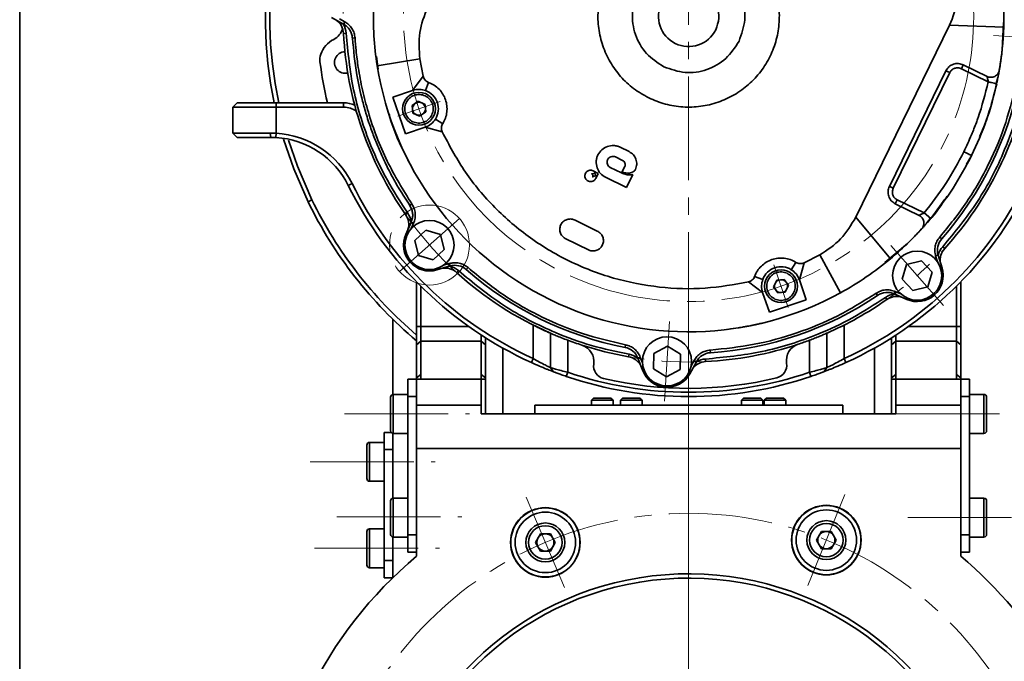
# Model space of a CAD drawing. Header units: millimetres. Extents: x -594 to 604, y -420 to 420.
# Tile 28 of 43: x 204 to 318, y 5 to 79. Entities that reach past the tile are written whole.
import ezdxf

# ---------------------------------------------------------------- set-up
doc = ezdxf.new("R2010")
doc.units = ezdxf.units.MM
doc.linetypes.add('点画线', pattern=[18, 12, -2, 2, -2])
doc.layers.get('0').update_dxf_attribs({"lineweight": 35})
for name, color, linetype, lineweight in [('中心线层', 1, '点画线', 18), ('尺寸线层', 3, 'Continuous', 18), ('粗实线层', 7, 'Continuous', 35)]:
    doc.layers.add(name, color=color, linetype=linetype, lineweight=lineweight)
doc.styles.add('标准', font='txt', dxfattribs={"width": 0.667})
doc.dimstyles.new('GB_尺寸', dxfattribs={"dimtxt": 3.5, "dimasz": 4, "dimexe": 2, "dimexo": 0, "dimtad": 1, "dimdsep": 46, "dimtxsty": '标准', "dimblk": '_CAXARROW', "dimcen": 0, "dimdle": 6, "dimazin": 2, "dimtfac": 0.707107, "dimtdec": 3, "dimtmove": 2, "dimatfit": 3, "dimfxl": 0, "dimfrac": 2, "dimtolj": 1, "dimtzin": 0, "dimarcsym": 0})

# ---------------------------------------------------------------- blocks, each defined once
blk = doc.blocks.new('*X36')
at = {"layer": '尺寸线层', "linetype": 'Continuous'}
for points in [[(322.88, -10.69), (319.12, -12.13), (318.88, -11.16)], [(240.35, -31.03), (244.36, -30.56), (244.12, -29.59)]]:
    blk.add_hatch(color=0, dxfattribs=at).paths.add_polyline_path(points, flags=0)
at = {"layer": '尺寸线层', "color": 0, "linetype": 'Continuous'}
blk.add_line((379.63, 3.29), (240.35, -31.03), dxfattribs=at)
at = {"layer": '尺寸线层', "color": 0, "insert": (376.21, 5.15), "char_height": 3.5, "width": 11.4984, "attachment_point": 5, "rotation": 13.8427, "line_spacing_factor": 1.15057, "style": '标准'}
blk.add_mtext('\\T1.1;%%C85', dxfattribs=at)
blk = doc.blocks.new('_CAXARROW')
blk.add_hatch(color=0).paths.add_polyline_path([(0, 0), (-1, 0.125), (-1, -0.125)], flags=0)

msp = doc.modelspace()

# ---------------------------------------------------------------- linework, layer by layer
at = {"layer": '中心线层'}
for p, q in [((281.618, 6.174), (281.618, 152.107)), ((316.92, 76.927), (326.159, 76.347)), ((252.858, 69.289), (247.939, 67.604)), ((255.09, 55.744), (248.147, 49.621)), ((305.014, 52.613), (311.138, 45.67)), ((281.618, -93.826), (281.618, 52.107)), ((291.469, 50.381), (293.154, 45.462)), ((279.404, 43.839), (278.824, 34.6)), ((241.769, 33.141), (256.236, 33.141)), ((305.618, 33.141), (320.084, 33.141)), ((237.816, 27.593), (252.283, 27.593)), ((267.248, 13.041), (262.814, 23.5)), ((295.428, 13.272), (299.689, 23.804)), ((240.886, 21.226), (255.353, 21.226)), ((306.982, 21.141), (321.449, 21.141)), ((238.321, 17.593), (252.788, 17.593))]:
    msp.add_line(p, q, dxfattribs=at)
for centre, radius in [((281.618, 79.141), 40), ((281.618, 79.141), 33), ((251.618, 52.682), 4.629), ((281.618, -20.859), 42.5)]:
    msp.add_circle(centre, radius, dxfattribs=at)
at = {"layer": '粗实线层'}
for p, q in [((204.178, 205.472), (204.178, 9.905)), ((241.66, 78.251), (240.261, 79.014)), ((241.182, 78.853), (241.804, 78.514)), ((241.66, 78.251), (241.804, 78.514)), ((300.961, 55.904), (311.834, 78.108)), ((311.834, 78.108), (318.096, 77.893)), ((318.062, 78.444), (317.908, 75.23)), ((241.966, 77.189), (241.666, 77.174)), ((242.998, 76.643), (242.699, 76.624)), ((245.658, 73.046), (245.502, 74.493)), ((250.506, 74.211), (245.567, 73.428)), ((250.506, 74.211), (250.888, 72.216)), ((313.193, 73.085), (313.413, 73.534)), ((316.3, 71.563), (313.193, 73.085)), ((313.413, 73.534), (316.158, 72.189)), ((249.669, 70.575), (250.888, 72.216)), ((311.406, 72.846), (304.855, 59.468)), ((311.855, 72.626), (305.303, 59.247)), ((311.406, 72.846), (311.855, 72.626)), ((251.519, 71.497), (251.174, 70.559)), ((317.163, 71), (317.261, 71.353)), ((317.276, 71.35), (317.207, 71.365)), ((247.372, 69.788), (249.669, 70.575)), ((248.83, 65.531), (247.372, 69.788)), ((228.871, 68.641), (229.371, 69.141)), ((233.871, 68.641), (228.871, 68.641)), ((228.871, 65.641), (228.871, 68.641)), ((229.371, 69.141), (233.871, 69.141)), ((233.871, 68.641), (233.871, 69.141)), ((233.871, 69.141), (241.68, 69.141)), ((233.871, 68.641), (233.871, 65.622)), ((241.68, 68.641), (233.871, 68.641)), ((241.68, 68.641), (241.68, 69.141)), ((250.326, 69.31), (249.615, 68.815)), ((249.615, 68.815), (249.688, 67.952)), ((251.109, 68.941), (250.326, 69.31)), ((251.182, 68.078), (251.109, 68.941)), ((249.688, 67.952), (250.471, 67.584)), ((250.471, 67.584), (251.182, 68.078)), ((252.306, 67.254), (253.154, 66.724)), ((251.128, 66.318), (248.83, 65.531)), ((253.097, 65.769), (251.128, 66.318)), ((228.871, 65.641), (233.174, 65.641)), ((229.371, 65.141), (228.871, 65.641)), ((233.244, 65.141), (229.371, 65.141)), ((233.244, 65.141), (233.174, 65.641)), ((233.174, 65.641), (233.871, 65.622)), ((233.841, 65.123), (233.244, 65.141)), ((233.244, 65.141), (233.983, 65.093)), ((233.841, 65.123), (233.871, 65.622)), ((273.693, 63.997), (274.736, 63.489)), ((273.979, 62.465), (273.146, 62.87)), ((313.799, 62.027), (314.39, 63.073)), ((272.553, 61.65), (273.856, 61.017)), ((273.897, 61.1), (274.22, 61.766)), ((270.552, 61.274), (271.138, 60.964)), ((271.138, 60.964), (270.857, 60.391)), ((274.436, 59.339), (272.004, 60.522)), ((275.163, 60.834), (274.436, 59.339)), ((275.45, 61.425), (275.434, 61.391)), ((242.202, 59.585), (242.65, 59.807)), ((237.559, 57.696), (238.009, 57.915)), ((249.33, 57.266), (249.578, 57.434)), ((249.337, 57.256), (249.33, 57.266)), ((305.542, 57.461), (305.762, 57.91)), ((308.287, 56.117), (305.542, 57.461)), ((305.762, 57.91), (308.869, 56.389)), ((309.793, 55.937), (311.292, 57.991)), ((248.851, 56.198), (249.097, 56.37)), ((300.961, 55.904), (304.97, 51.088)), ((309.636, 55.748), (308.869, 56.389)), ((248.869, 53.883), (249.507, 55.344)), ((249.782, 55.224), (249.499, 54.575)), ((249.782, 55.224), (249.507, 55.344)), ((271.026, 54.298), (268.487, 55.541)), ((249.014, 53.819), (248.869, 53.883)), ((249.912, 53.188), (251.202, 54.413)), ((251.202, 54.413), (252.907, 53.908)), ((252.907, 53.908), (253.322, 52.179)), ((310.692, 53.599), (310.917, 53.401)), ((250.328, 51.459), (249.912, 53.188)), ((270.085, 52.09), (267.32, 53.444)), ((306.958, 52.871), (304.321, 50.646)), ((311.036, 52.483), (311.258, 52.281)), ((252.033, 50.955), (250.328, 51.459)), ((253.322, 52.179), (252.033, 50.955)), ((294.989, 50.62), (296.799, 51.541)), ((296.799, 51.541), (299.209, 47.16)), ((310.501, 51.516), (310.213, 51.431)), ((310.413, 50.752), (310.213, 51.431)), ((310.501, 51.516), (310.951, 49.986)), ((253.995, 50.255), (252.466, 49.805)), ((253.22, 50.339), (253.911, 50.543)), ((253.995, 50.255), (253.911, 50.543)), ((293.504, 49.829), (294.035, 50.677)), ((294.989, 50.62), (294.44, 48.651)), ((306.346, 48.725), (306.85, 50.43)), ((306.85, 50.43), (308.579, 50.845)), ((308.579, 50.845), (309.804, 49.556)), ((252.466, 49.805), (252.42, 49.96)), ((254.96, 49.722), (254.758, 49.5)), ((256.078, 50.064), (255.88, 49.839)), ((289.261, 49.042), (290.2, 48.697)), ((309.804, 49.556), (309.299, 47.851)), ((310.951, 49.986), (310.799, 49.942)), ((250.118, 43.237), (250.118, 48.42)), ((250.618, 47.916), (250.618, 43.237)), ((290.183, 47.192), (288.542, 48.411)), ((291.817, 48.632), (291.449, 47.849)), ((292.68, 48.705), (291.817, 48.632)), ((293.175, 47.994), (292.68, 48.705)), ((292.806, 47.211), (293.175, 47.994)), ((294.44, 48.651), (295.227, 46.353)), ((307.57, 47.435), (306.346, 48.725)), ((312.618, 43.237), (312.618, 47.916)), ((313.118, 48.42), (313.118, 43.237)), ((290.97, 44.895), (290.183, 47.192)), ((291.449, 47.849), (291.943, 47.138)), ((291.943, 47.138), (292.806, 47.211)), ((299.331, 47.243), (299.183, 47.148)), ((303.481, 46.845), (303.313, 47.093)), ((303.498, 46.856), (303.481, 46.845)), ((305.532, 47.303), (305.412, 47.028)), ((306.873, 46.39), (305.412, 47.028)), ((305.532, 47.303), (306.191, 47.015)), ((309.299, 47.851), (307.57, 47.435)), ((295.227, 46.353), (290.97, 44.895)), ((304.56, 46.374), (304.388, 46.62)), ((306.937, 46.538), (306.873, 46.39)), ((247.367, 35.384), (247.367, 44.099)), ((263.618, 43.42), (263.618, 39.54)), ((299.618, 39.54), (299.618, 43.42)), ((250.118, 43.237), (250.618, 43.237)), ((250.118, 41.124), (250.118, 43.237)), ((250.618, 43.237), (250.618, 41.547)), ((256.183, 43.237), (250.618, 43.237)), ((257.618, 41.547), (257.618, 42.263)), ((265.618, 42.48), (265.618, 38.496)), ((297.618, 38.496), (297.618, 42.48)), ((305.618, 42.263), (305.618, 41.547)), ((307.052, 43.237), (312.618, 43.237)), ((312.618, 41.547), (312.618, 43.237)), ((313.118, 43.237), (312.618, 43.237)), ((313.118, 43.237), (313.118, 41.124)), ((250.118, 41.124), (250.618, 41.547)), ((250.118, 37.297), (250.118, 41.124)), ((250.618, 41.547), (250.618, 37.719)), ((257.618, 41.547), (250.618, 41.547)), ((257.618, 37.719), (257.618, 41.547)), ((257.618, 41.547), (258.118, 41.124)), ((258.118, 41.942), (258.118, 41.124)), ((258.118, 41.124), (258.118, 37.297)), ((267.618, 37.955), (267.618, 41.671)), ((274.255, 40.842), (274.311, 41.137)), ((295.618, 41.671), (295.618, 37.955)), ((305.118, 41.124), (305.118, 41.942)), ((305.618, 41.547), (305.118, 41.124)), ((305.118, 37.297), (305.118, 41.124)), ((305.618, 41.547), (305.618, 37.719)), ((305.618, 41.547), (312.618, 41.547)), ((312.618, 37.719), (312.618, 41.547)), ((313.118, 41.124), (312.618, 41.547)), ((313.118, 41.124), (313.118, 37.297)), ((260.118, 40.751), (260.118, 33.141)), ((274.671, 39.748), (274.723, 40.044)), ((277.549, 38.37), (277.596, 40.148)), ((277.596, 40.148), (279.158, 40.997)), ((279.158, 40.997), (280.675, 40.068)), ((280.675, 40.068), (280.628, 38.29)), ((284.119, 40.522), (284.138, 40.222)), ((303.118, 33.141), (303.118, 40.751)), ((263.411, 39.084), (263.618, 39.54)), ((276.018, 39.718), (275.739, 39.608)), ((276.321, 38.124), (275.739, 39.608)), ((276.018, 39.718), (276.277, 39.059)), ((282.511, 39.183), (281.748, 37.784)), ((281.903, 38.695), (282.248, 39.327)), ((282.511, 39.183), (282.248, 39.327)), ((283.569, 39.489), (283.584, 39.189)), ((299.825, 39.084), (299.618, 39.54)), ((250.618, 37.719), (250.118, 37.297)), ((250.618, 37.719), (250.618, 37.141)), ((257.618, 37.719), (258.118, 37.297)), ((257.618, 37.141), (257.618, 37.719)), ((265.939, 38.029), (265.618, 38.496)), ((267.457, 37.482), (267.618, 37.955)), ((276.521, 38.202), (276.321, 38.124)), ((279.066, 37.442), (277.549, 38.37)), ((280.628, 38.29), (279.066, 37.442)), ((281.748, 37.784), (281.606, 37.861)), ((295.779, 37.482), (295.618, 37.955)), ((297.296, 38.029), (297.618, 38.496)), ((305.118, 37.297), (305.618, 37.719)), ((305.618, 37.719), (305.618, 37.141)), ((312.618, 37.141), (312.618, 37.719)), ((312.618, 37.719), (313.118, 37.297)), ((249.118, 37.141), (250.118, 37.141)), ((249.118, 35.141), (249.118, 37.141)), ((250.118, 37.141), (250.118, 37.297)), ((257.618, 37.141), (250.118, 37.141)), ((250.118, 34.141), (250.118, 37.141)), ((257.618, 34.141), (257.618, 37.141)), ((257.618, 37.141), (258.118, 37.141)), ((258.118, 37.297), (258.118, 37.141)), ((258.118, 33.141), (258.118, 37.141)), ((305.118, 37.141), (305.118, 37.297)), ((305.118, 37.141), (305.618, 37.141)), ((305.118, 33.141), (305.118, 37.141)), ((305.618, 37.141), (313.118, 37.141)), ((305.618, 37.141), (305.618, 34.141)), ((313.118, 37.297), (313.118, 37.141)), ((313.118, 37.141), (314.118, 37.141)), ((313.118, 37.141), (313.118, 34.141)), ((314.118, 37.141), (314.118, 35.141)), ((249.118, 35.391), (247.43, 35.391)), ((247.43, 35.391), (247.43, 31.061)), ((315.805, 35.391), (314.118, 35.391)), ((315.805, 33.141), (315.805, 35.391)), ((247.118, 31.203), (247.118, 35.078)), ((250.118, 35.141), (249.118, 35.141)), ((249.118, 19.141), (249.118, 35.141)), ((250.118, 34.141), (250.118, 35.141)), ((270.618, 34.98), (270.368, 34.73)), ((270.368, 34.73), (270.368, 34.141)), ((270.871, 34.73), (270.368, 34.73)), ((271.021, 34.98), (270.618, 34.98)), ((272.868, 34.73), (270.871, 34.73)), ((272.618, 34.98), (271.021, 34.98)), ((272.868, 34.73), (272.618, 34.98)), ((272.868, 34.141), (272.868, 34.73)), ((273.97, 34.98), (273.72, 34.73)), ((273.72, 34.73), (273.72, 34.141)), ((273.757, 34.73), (273.72, 34.73)), ((276.22, 34.73), (273.757, 34.73)), ((274, 34.98), (273.97, 34.98)), ((275.97, 34.98), (274, 34.98)), ((276.22, 34.73), (275.97, 34.98)), ((276.22, 34.141), (276.22, 34.73)), ((287.97, 34.98), (287.72, 34.73)), ((287.72, 34.73), (287.72, 34.141)), ((287.722, 34.73), (287.72, 34.73)), ((290.22, 34.73), (287.722, 34.73)), ((287.971, 34.98), (287.97, 34.98)), ((289.97, 34.98), (287.971, 34.98)), ((290.22, 34.73), (289.97, 34.98)), ((290.22, 34.141), (290.22, 34.73)), ((290.618, 34.98), (290.368, 34.73)), ((290.368, 34.73), (290.368, 34.141)), ((290.369, 34.73), (290.368, 34.73)), ((292.868, 34.73), (290.369, 34.73)), ((290.619, 34.98), (290.618, 34.98)), ((292.618, 34.98), (290.619, 34.98)), ((292.868, 34.73), (292.618, 34.98)), ((292.868, 34.141), (292.868, 34.73)), ((314.118, 35.141), (313.118, 35.141)), ((313.118, 35.141), (313.118, 34.141)), ((314.118, 35.141), (314.118, 19.141)), ((316.118, 35.078), (316.118, 33.141)), ((250.118, 29.141), (250.118, 34.141)), ((257.618, 34.141), (250.118, 34.141)), ((257.618, 33.141), (257.618, 34.141)), ((257.618, 33.141), (263.817, 33.141)), ((263.817, 34.141), (263.817, 33.141)), ((299.469, 34.141), (263.817, 34.141)), ((299.469, 33.141), (263.817, 33.141)), ((299.469, 34.141), (299.469, 33.141)), ((299.469, 33.141), (305.618, 33.141)), ((305.618, 34.141), (305.618, 33.141)), ((313.118, 34.141), (305.618, 34.141)), ((313.118, 29.141), (313.118, 34.141)), ((315.805, 30.891), (315.805, 33.141)), ((316.118, 33.141), (316.118, 31.203)), ((246.367, 31.004), (247.19, 31.004)), ((246.367, 29.004), (246.367, 31.004)), ((247.367, 23.384), (247.367, 30.897)), ((247.43, 31.061), (247.43, 30.891)), ((247.43, 30.891), (249.118, 30.891)), ((314.118, 30.891), (315.805, 30.891)), ((246.367, 29.843), (244.68, 29.843)), ((244.68, 29.843), (244.68, 25.513)), ((244.367, 25.655), (244.367, 29.53)), ((247.367, 29.004), (246.367, 29.004)), ((246.367, 16.182), (246.367, 29.004)), ((247.367, 23.384), (247.367, 29.004)), ((250.118, 29.141), (313.118, 29.141)), ((250.118, 29.141), (250.118, 16.674)), ((250.118, 29.141), (313.118, 29.141)), ((313.118, 29.141), (313.118, 16.674)), ((244.68, 25.513), (244.68, 25.343)), ((244.68, 25.343), (246.367, 25.343)), ((247.118, 19.203), (247.118, 23.078)), ((249.118, 23.391), (247.43, 23.391)), ((247.43, 23.391), (247.43, 19.061)), ((315.805, 23.391), (314.118, 23.391)), ((315.805, 21.141), (315.805, 23.391)), ((316.118, 23.078), (316.118, 21.141)), ((315.805, 18.891), (315.805, 21.141)), ((316.118, 21.141), (316.118, 19.203)), ((244.367, 15.655), (244.367, 19.53)), ((246.367, 19.843), (244.68, 19.843)), ((244.68, 19.843), (244.68, 15.513)), ((296.404, 18.538), (296.981, 19.538)), ((296.981, 19.538), (298.136, 19.538)), ((298.136, 19.538), (298.713, 18.538)), ((247.367, 14.182), (247.367, 18.897)), ((247.367, 16.182), (247.367, 18.897)), ((247.43, 19.061), (247.43, 18.891)), ((247.43, 18.891), (249.118, 18.891)), ((249.118, 19.141), (250.118, 19.141)), ((249.118, 17.141), (249.118, 19.141)), ((263.877, 18.27), (264.454, 19.27)), ((264.454, 17.27), (263.877, 18.27)), ((264.454, 19.27), (265.609, 19.27)), ((265.609, 19.27), (266.186, 18.27)), ((266.186, 18.27), (265.609, 17.27)), ((296.981, 17.538), (296.404, 18.538)), ((298.713, 18.538), (298.136, 17.538)), ((313.118, 19.141), (314.118, 19.141)), ((314.118, 19.141), (314.118, 17.141)), ((314.118, 18.891), (315.805, 18.891)), ((250.118, 17.141), (249.118, 17.141)), ((265.609, 17.27), (264.454, 17.27)), ((298.136, 17.538), (296.981, 17.538)), ((314.118, 17.141), (313.118, 17.141)), ((246.367, 16.182), (247.367, 16.182)), ((246.367, 14.182), (246.367, 16.182)), ((244.68, 15.513), (244.68, 15.343)), ((244.68, 15.343), (246.367, 15.343)), ((247.367, 14.182), (246.367, 14.182)), ((204.178, 9.905), (204.178, 1.919))]:
    msp.add_line(p, q, dxfattribs=at)
for points in [[(234.719, 64.946), (235.9, 61.51), (237.559, 57.696)], [(235.278, 64.828), (236.325, 61.796), (238.009, 57.915)], [(269.272, 41.093), (271.925, 40.333), (274.671, 39.748)], [(263.808, 38.906), (263.503, 39.043), (263.411, 39.084)], [(299.825, 39.084), (299.733, 39.043), (299.427, 38.906)]]:
    msp.add_lwpolyline(points, dxfattribs=at)
for centre, radius in [((250.399, 68.447), 1.9), ((251.617, 52.684), 2.84), ((308.075, 49.14), 2.84), ((292.312, 47.922), 1.9), ((279.112, 39.219), 2.84), ((265.031, 18.27), 4.025), ((265.031, 18.27), 4), ((265.031, 18.27), 3.5), ((297.558, 18.538), 4.025), ((297.558, 18.538), 4), ((297.558, 18.538), 3.5), ((265.031, 18.27), 2.25), ((297.558, 18.538), 2.25), ((265.031, 18.27), 1.938), ((297.558, 18.538), 1.938)]:
    msp.add_circle(centre, radius, dxfattribs=at)
for centre, radius, start, end in [((281.618, 79.141), 49, 25.95372, 191.77574), ((281.618, 79.141), 48.5, 25.95372, 191.89891), ((281.618, 79.141), 36.5, 358.04173, 9.00416), ((281.618, 79.141), 36.5, 178.04173, 189.0042), ((281.618, 79.141), 3.5, 153.81628, 333.81628), ((239.668, 77.076), 2, 2.81788, 54.39924), ((239.627, 78.262), 2, 296.72476, 344.74237), ((239.668, 77.076), 2.3, 2.81788, 31.06923), ((281.618, 79.141), 36.5, 350.18238, 358.04173), ((241.875, 73.797), 3, 116.72476, 161.50707), ((281.618, 79.141), 40, 182.81788, 214.99948), ((240.927, 74.114), 2, 161.50707, 187.04274), ((241.875, 73.797), 1.25, 92.17937, 283.13799), ((281.618, 79.141), 43, 187.04274, 193.44773), ((281.618, 79.141), 36.5, 189.0042, 298.8132), ((281.618, 79.141), 40, 317.81788, 349.99948), ((281.618, 79.141), 39, 318.69993, 349.11222), ((281.618, 79.141), 36.5, 333.81629, 347.67558), ((250.398, 68.447), 2.25, 327.98447, 69.83293), ((241.68, 66.141), 3, 64.67622, 90), ((241.68, 66.141), 2.5, 53.86476, 90), ((250.399, 68.447), 0.75, 124.83024, 184.83024), ((250.399, 68.447), 0.75, 64.83024, 124.83024), ((250.399, 68.447), 0.75, 4.83024, 64.83024), ((250.399, 68.447), 0.75, 304.83024, 4.83024), ((250.399, 68.447), 0.75, 184.83024, 244.83024), ((250.399, 68.447), 0.75, 244.83024, 304.83024), ((233.244, 55.141), 10, 26.3878, 86.57645), ((233.244, 55.141), 10.5, 26.3878, 86.57645), ((281.618, 79.141), 44, 206.3878, 245.55666), ((281.618, 79.141), 43.5, 206.3878, 245.55666), ((281.618, 79.141), 43.5, 294.44334, 333.6122), ((281.618, 79.141), 44, 294.44334, 333.6122), ((281.618, 79.141), 49, 205.95372, 229.9948), ((281.618, 79.141), 48.5, 205.95372, 229.49725), ((247.213, 55.051), 2, 343.40761, 34.99948), ((247.213, 55.051), 2.3, 6.74592, 34.99948), ((251.617, 52.684), 3, 154.48587, 221.9866), ((251.618, 52.682), 3, 156.41128, 286.41128), ((281.618, 79.141), 36.5, 309.77563, 317.63498), ((312.419, 52.081), 2, 138.69993, 196.40607), ((312.74, 50.938), 2.3, 137.81788, 166.06923), ((312.74, 50.938), 2, 137.81788, 189.39924), ((253.415, 48.018), 2.3, 47.81788, 75.91257), ((254.56, 48.336), 2, 48.70513, 106.41128), ((292.312, 47.921), 2.25, 57.98449, 159.83295), ((281.618, 79.141), 36.5, 298.8132, 309.77563), ((253.415, 48.018), 2, 47.81788, 98.67012), ((281.618, 79.141), 40, 227.81788, 246.42182), ((281.618, 79.141), 39, 228.70513, 259.11742), ((308.073, 49.139), 3, 246.40607, 16.40607), ((308.075, 49.14), 3, 311.39057, 18.30595), ((292.312, 47.922), 0.75, 154.83024, 214.83024), ((292.312, 47.922), 0.75, 94.83024, 154.83024), ((292.312, 47.922), 0.75, 34.83024, 94.83024), ((292.312, 47.922), 0.75, 334.83024, 34.83024), ((281.618, 79.141), 39, 273.70517, 304.09781), ((292.312, 47.922), 0.75, 214.83024, 274.83024), ((292.312, 47.922), 0.75, 274.83024, 334.83024), ((304.611, 45.195), 2, 66.40607, 123.83143), ((305.708, 44.736), 2.3, 96.90338, 124.99948), ((305.708, 44.736), 2, 74.14117, 124.99948), ((281.618, 79.141), 40, 293.49972, 304.99948), ((281.618, 79.141), 40, 249.51268, 252.02301), ((268.655, 39.191), 2, 351.78462, 72.02301), ((281.618, 79.141), 40, 272.81788, 288.47978), ((294.93, 39.306), 2, 108.47978, 188.71817), ((281.618, 79.141), 40, 288.47978, 290.48732), ((273.877, 38.878), 2, 21.41128, 79.11742), ((274.324, 37.779), 2.3, 51.74671, 79.99948), ((284.267, 38.226), 2, 93.70513, 151.41128), ((272.119, 38.691), 1.5, 171.78462, 256.78497), ((274.324, 37.779), 2, 28.41142, 79.99948), ((283.682, 37.191), 2, 92.81788, 143.66668), ((283.682, 37.191), 2.3, 92.81788, 120.91178), ((291.471, 38.776), 1.5, 283.71782, 8.71817), ((281.618, 79.141), 43.5, 251.22582, 288.77418), ((279.112, 39.219), 3, 199.49508, 265.77159), ((279.114, 39.219), 3, 201.41128, 331.41128), ((281.618, 79.141), 44, 251.22582, 288.77418), ((281.618, 79.141), 43.05, 256.78497, 283.71782), ((247.43, 35.078), 0.312, 90, 180), ((315.805, 35.078), 0.313, 0, 90), ((247.43, 31.203), 0.312, 180, 270), ((315.805, 31.203), 0.313, 270, 360), ((244.68, 29.53), 0.313, 90, 180), ((244.68, 25.655), 0.313, 180, 270), ((247.43, 23.078), 0.313, 90, 180), ((315.805, 23.078), 0.313, 0, 90), ((244.68, 19.53), 0.313, 90, 180), ((297.558, 18.538), 1, 90, 150), ((297.558, 18.538), 1, 30, 90), ((247.43, 19.203), 0.313, 180, 270), ((265.031, 18.27), 1, 150, 210), ((265.031, 18.27), 1, 90, 150), ((265.031, 18.27), 1, 30, 90), ((265.031, 18.27), 1, 330, 30), ((297.558, 18.538), 1, 150, 210), ((297.558, 18.538), 1, 330, 30), ((315.805, 19.203), 0.313, 270, 360), ((265.031, 18.27), 1, 210, 270), ((265.031, 18.27), 1, 270, 330), ((297.558, 18.538), 1, 210, 270), ((297.558, 18.538), 1, 270, 330), ((281.618, -20.859), 49, 130.0052, 225.71068), ((281.618, -20.859), 49, 10, 49.9948), ((244.68, 15.655), 0.313, 180, 270), ((281.618, -20.859), 35.5, 301.13392, 242.80851), ((281.618, -20.859), 35, 299.63167, 244.31077)]:
    msp.add_arc(centre, radius, start, end, dxfattribs=at)
for points in [[(277, 69.711), (276.4, 70.048), (275.2, 70.723), (273.694, 72.155), (272.48, 73.83), (271.62, 75.716), (271.144, 77.732), (271.071, 79.803), (271.402, 81.848), (272.127, 83.788), (273.216, 85.551), (274.628, 87.067), (276.308, 88.278), (278.193, 89.138), (280.21, 89.615), (282.277, 89.683), (284.332, 89.372), (285.601, 88.838), (286.236, 88.571)], [(286.236, 88.571), (286.836, 88.233), (288.036, 87.559), (289.541, 86.126), (290.755, 84.451), (291.615, 82.565), (292.091, 80.549), (292.165, 78.479), (291.833, 76.434), (291.108, 74.493), (290.019, 72.731), (288.607, 71.215), (286.927, 70.003), (285.042, 69.144), (283.025, 68.666), (280.958, 68.598), (278.903, 68.909), (277.634, 69.444), (277, 69.711)], [(278.479, 80.689), (278.728, 81.076), (279.228, 81.851), (280.468, 82.538), (281.85, 82.725), (283.204, 82.362), (284.317, 81.51), (285.011, 80.301), (285.223, 78.899), (284.913, 78.03), (284.759, 77.596)], [(251.402, 80.174), (251.022, 79.215), (250.263, 77.296), (250.425, 75.239), (250.506, 74.211)], [(287.451, 76.273), (286.988, 75.552), (286.062, 74.111), (283.768, 72.846), (281.18, 72.443), (279.566, 73.016), (278.759, 73.303)], [(310.692, 53.599), (311.773, 54.928), (313.935, 57.586), (316.461, 62.076), (318.459, 66.824), (319.234, 70.162), (319.621, 71.831)], [(251.519, 71.497), (251.74, 71.4), (252.181, 71.205), (252.74, 70.736), (253.188, 70.166), (253.498, 69.509), (253.657, 68.799), (253.652, 68.074), (253.498, 67.361), (253.269, 66.936), (253.154, 66.724)], [(251.892, 67.745), (251.961, 67.951), (252.1, 68.363), (251.988, 69.022), (251.651, 69.586), (251.119, 69.979), (250.477, 70.138), (249.827, 70.038), (249.248, 69.703), (249.019, 69.333), (248.905, 69.148)], [(248.905, 69.148), (248.836, 68.942), (248.697, 68.53), (248.809, 67.871), (249.146, 67.307), (249.678, 66.914), (250.32, 66.755), (250.97, 66.855), (251.549, 67.19), (251.778, 67.56), (251.892, 67.745)], [(314.372, 63.035), (313.692, 61.75), (312.331, 59.179), (310.534, 56.892), (309.636, 55.748)], [(313.475, 63.476), (313.592, 63.418), (313.828, 63.303), (314.124, 63.157), (314.332, 63.055), (314.359, 63.042), (314.372, 63.035)], [(270.397, 60.922), (270.396, 60.923), (270.394, 60.925), (270.393, 60.928), (270.393, 60.931), (270.394, 60.935), (270.396, 60.937), (270.398, 60.939), (270.402, 60.94), (270.404, 60.94), (270.405, 60.94)], [(270.397, 60.922), (270.421, 60.899), (270.47, 60.853), (270.515, 60.761), (270.537, 60.661), (270.527, 60.594), (270.522, 60.561)], [(270.767, 61.065), (270.744, 61.041), (270.697, 60.992), (270.605, 60.947), (270.505, 60.925), (270.439, 60.935), (270.405, 60.94)], [(270.539, 60.552), (270.538, 60.551), (270.537, 60.55), (270.534, 60.548), (270.53, 60.548), (270.527, 60.549), (270.524, 60.551), (270.522, 60.554), (270.521, 60.557), (270.522, 60.559), (270.522, 60.561)], [(270.539, 60.552), (270.563, 60.577), (270.61, 60.627), (270.703, 60.672), (270.805, 60.692), (270.872, 60.681), (270.906, 60.676)], [(270.767, 61.065), (270.768, 61.066), (270.769, 61.068), (270.773, 61.069), (270.776, 61.069), (270.779, 61.068), (270.782, 61.066), (270.784, 61.063), (270.785, 61.06), (270.785, 61.058), (270.785, 61.057)], [(270.915, 60.693), (270.916, 60.693), (270.917, 60.691), (270.919, 60.688), (270.919, 60.684), (270.918, 60.681), (270.916, 60.678), (270.913, 60.676), (270.91, 60.675), (270.907, 60.676), (270.906, 60.676)], [(249.337, 57.256), (249.419, 57.111), (249.585, 56.82), (249.685, 56.323), (249.674, 55.817), (249.563, 55.502), (249.507, 55.344)], [(249.578, 57.434), (249.675, 57.266), (249.869, 56.931), (249.986, 56.357), (249.975, 55.772), (249.846, 55.406), (249.782, 55.224)], [(296.799, 51.541), (297.661, 52.107), (299.385, 53.241), (300.435, 55.017), (300.961, 55.904)], [(267.32, 53.444), (267.192, 53.536), (266.935, 53.721), (266.721, 54.157), (266.68, 54.634), (266.828, 55.091), (267.139, 55.458), (267.565, 55.675), (268.049, 55.723), (268.341, 55.602), (268.487, 55.541)], [(271.026, 54.298), (271.163, 54.22), (271.438, 54.064), (271.697, 53.652), (271.787, 53.182), (271.688, 52.711), (271.417, 52.314), (271.015, 52.054), (270.539, 51.955), (270.236, 52.045), (270.085, 52.09)], [(310.213, 51.431), (310.172, 51.62), (310.09, 51.999), (310.153, 52.581), (310.341, 53.135), (310.575, 53.444), (310.692, 53.599)], [(253.911, 50.543), (254.1, 50.584), (254.478, 50.666), (255.061, 50.603), (255.615, 50.415), (255.924, 50.181), (256.078, 50.064)], [(289.261, 49.042), (289.358, 49.263), (289.554, 49.704), (290.022, 50.263), (290.592, 50.711), (291.25, 51.021), (291.959, 51.18), (292.685, 51.175), (293.398, 51.021), (293.822, 50.792), (294.035, 50.677)], [(256.078, 50.064), (257.408, 48.983), (260.066, 46.821), (264.556, 44.296), (269.304, 42.298), (272.642, 41.524), (274.311, 41.137)], [(293.013, 49.415), (292.807, 49.484), (292.395, 49.623), (291.736, 49.511), (291.172, 49.174), (290.779, 48.642), (290.62, 48), (290.72, 47.35), (291.055, 46.771), (291.425, 46.542), (291.61, 46.428)], [(291.61, 46.428), (291.816, 46.359), (292.228, 46.22), (292.887, 46.332), (293.451, 46.669), (293.844, 47.202), (294.003, 47.843), (293.903, 48.493), (293.568, 49.072), (293.198, 49.301), (293.013, 49.415)], [(284.119, 40.522), (285.822, 40.697), (289.228, 41.048), (294.186, 42.435), (298.953, 44.377), (301.859, 46.188), (303.313, 47.093)], [(303.313, 47.093), (303.481, 47.191), (303.817, 47.387), (304.393, 47.506), (304.981, 47.497), (305.348, 47.368), (305.532, 47.303)], [(274.311, 41.137), (274.498, 41.086), (274.872, 40.986), (275.361, 40.663), (275.768, 40.242), (275.935, 39.892), (276.018, 39.718)], [(282.248, 39.327), (282.352, 39.49), (282.562, 39.816), (283.018, 40.183), (283.543, 40.442), (283.927, 40.495), (284.119, 40.522)]]:
    msp.add_open_spline(points, degree=3, dxfattribs=at)
for points, knots in [([(284.476, 84.978), (285.199, 84.515), (286.644, 83.59), (287.913, 81.291), (288.316, 78.698), (287.739, 77.081), (287.451, 76.273)], [0, 0, 0, 0, 2.5482397, 5.0964653, 7.6446769, 10.1928745, 10.1928745, 10.1928745, 10.1928745]), ([(311.834, 78.108), (312.213, 79.067), (312.972, 80.985), (312.81, 83.042), (312.729, 84.071)], [0, 0, 0, 0, 3.0555646, 6.1111323, 6.1111323, 6.1111323, 6.1111323]), ([(278.759, 73.303), (278.036, 73.766), (276.591, 74.692), (275.322, 76.99), (274.92, 79.584), (275.496, 81.2), (275.785, 82.009)], [0, 0, 0, 0, 2.5481881, 5.096377, 7.6445665, 10.1927568, 10.1927568, 10.1927568, 10.1927568]), ([(241.66, 78.251), (241.802, 78.16), (242.085, 77.978), (242.405, 77.581), (242.63, 77.124), (242.676, 76.791), (242.699, 76.624)], [0, 0, 0, 0, 0.5030488, 1.0061167, 1.5092035, 2.0123094, 2.0123094, 2.0123094, 2.0123094]), ([(241.804, 78.514), (241.967, 78.41), (242.293, 78.2), (242.66, 77.744), (242.919, 77.219), (242.972, 76.835), (242.998, 76.643)], [0, 0, 0, 0, 0.5784795, 1.15695, 1.7354115, 2.3138641, 2.3138641, 2.3138641, 2.3138641]), ([(241.966, 77.189), (242.179, 74.996), (242.611, 70.547), (244.449, 64.861), (246.655, 60.109), (248.28, 57.621), (249.097, 56.37)], [0, 0, 0, 0, 6.5968207, 13.3849497, 17.8094462, 22.2900641, 22.2900641, 22.2900641, 22.2900641]), ([(249.33, 57.266), (248.912, 57.906), (248.199, 58.997), (247.258, 60.666), (246.628, 61.898), (246.158, 62.899), (245.849, 63.59), (245.543, 64.315), (245.249, 65.05), (244.971, 65.79), (244.762, 66.384), (244.54, 67.041), (244.246, 67.963), (243.727, 69.806), (243.07, 72.747), (242.835, 75.207), (242.699, 76.624)], [0, 0, 0, 0, 2.2933718, 3.9085555, 5.7454429, 6.4455443, 7.2243904, 8.0157374, 8.8070843, 9.5984313, 10.3897783, 10.6941537, 11.6784365, 13.2959231, 16.4370006, 20.7026543, 20.7026543, 20.7026543, 20.7026543]), ([(242.998, 76.643), (243.035, 76.159), (243.122, 75.015), (243.385, 73.001), (243.837, 70.613), (244.804, 66.948), (246.508, 62.411), (248.575, 59.06), (249.578, 57.434)], [0, 0, 0, 0, 1.4578188, 3.4424927, 6.0919601, 8.7460272, 14.8157448, 20.5404537, 20.5404537, 20.5404537, 20.5404537]), ([(317.908, 75.23), (317.877, 74.962), (317.816, 74.427), (317.733, 73.848), (317.679, 73.496), (317.647, 73.295), (317.626, 73.168), (317.623, 73.151), (317.622, 73.143)], [0, 0, 0, 0, 0.5267566, 1.0533229, 1.3126551, 1.5798199, 1.8469275, 2.1066581, 2.1066581, 2.1066581, 2.1066581]), ([(311.406, 72.846), (311.509, 73.01), (311.667, 73.259), (311.992, 73.49), (312.354, 73.656), (312.859, 73.731), (313.228, 73.599), (313.413, 73.534)], [0, 0, 0, 0, 0.5685483, 0.8676629, 1.1762101, 1.7629745, 2.3506186, 2.3506186, 2.3506186, 2.3506186]), ([(313.193, 73.085), (313.069, 73.129), (312.82, 73.217), (312.422, 73.155), (312.069, 72.96), (311.926, 72.737), (311.855, 72.626)], [0, 0, 0, 0, 0.3916612, 0.7832956, 1.1749431, 1.5666034, 1.5666034, 1.5666034, 1.5666034]), ([(317.622, 73.143), (317.62, 73.133), (317.616, 73.112), (317.605, 73.042), (317.587, 72.938), (317.582, 72.914)], [0, 0, 0, 0, 0.09942955, 0.201714, 0.23213262, 0.23213262, 0.23213262, 0.23213262]), ([(251.519, 71.497), (251.443, 71.531), (251.29, 71.6), (251.105, 71.771), (250.96, 71.977), (250.912, 72.136), (250.888, 72.216)], [0, 0, 0, 0, 0.2492343, 0.49819062, 0.74741616, 0.99636312, 0.99636312, 0.99636312, 0.99636312]), ([(311.036, 52.483), (312.436, 54.184), (315.276, 57.635), (317.997, 62.956), (319.797, 67.876), (320.407, 70.784), (320.714, 72.247)], [0, 0, 0, 0, 6.5968207, 13.3849497, 17.8094462, 22.2900641, 22.2900641, 22.2900641, 22.2900641]), ([(316.158, 72.189), (316.229, 72.16), (316.371, 72.102), (316.609, 72.079), (316.839, 72.108), (317.062, 72.192), (317.257, 72.322), (317.417, 72.5), (317.531, 72.701), (317.566, 72.846), (317.583, 72.917)], [0, 0, 0, 0, 0.2319162, 0.4637003, 0.7136364, 0.9270186, 1.1742297, 1.4108384, 1.6371373, 1.853462, 1.853462, 1.853462, 1.853462]), ([(316.158, 72.189), (316.158, 72.187), (316.16, 72.183), (316.17, 72.146), (316.186, 72.086), (316.213, 71.974), (316.255, 71.798), (316.284, 71.642), (316.3, 71.563)], [0, 0, 0, 0, 0.06589828, 0.13718379, 0.21542406, 0.30180857, 0.46952642, 0.64208005, 0.64208005, 0.64208005, 0.64208005]), ([(317.208, 71.365), (317.24, 71.462), (317.305, 71.664), (317.393, 71.987), (317.473, 72.322), (317.511, 72.521), (317.531, 72.622)], [0, 0, 0, 0, 0.2967187, 0.612242, 0.9468482, 1.2994504, 1.2994504, 1.2994504, 1.2994504]), ([(317.531, 72.627), (317.526, 72.597), (317.495, 72.422), (317.407, 71.958), (317.313, 71.526), (317.275, 71.35)], [0, 0, 0, 0, 0.1432914, 0.8305592, 1.3022121, 1.3022121, 1.3022121, 1.3022121]), ([(317.567, 72.826), (317.565, 72.813), (317.556, 72.763), (317.535, 72.644), (317.519, 72.557)], [0, 0, 0, 0, 0.07215697, 0.27345426, 0.27345426, 0.27345426, 0.27345426]), ([(249.669, 70.575), (249.931, 70.64), (250.427, 70.761), (250.935, 70.624), (251.174, 70.559)], [0, 0, 0, 0, 0.8087905, 1.5300792, 1.5300792, 1.5300792, 1.5300792]), ([(316.3, 71.563), (315.951, 70.174), (315.597, 68.763), (315.056, 67.219), (314.814, 66.546), (314.302, 65.233), (313.78, 64.124), (313.475, 63.476)], [0, 0, 0, 0, 4.291572, 4.358693, 4.9107331, 6.4370108, 8.585312, 8.585312, 8.585312, 8.585312]), ([(315.293, 65.222), (315.555, 65.816), (316.39, 67.712), (316.884, 69.727), (317.223, 71.111)], [0, 0, 0, 0, 1.9469883, 6.2086766, 6.2086766, 6.2086766, 6.2086766]), ([(317.207, 71.365), (317.205, 71.365), (317.18, 71.371), (316.998, 71.411), (316.686, 71.479), (316.428, 71.535), (316.3, 71.563)], [0, 0, 0, 0, 0.01972019, 0.32275007, 0.62577996, 0.92880984, 0.92880984, 0.92880984, 0.92880984]), ([(249.015, 62.73), (248.232, 64.302), (247.409, 65.954), (246.959, 67.732), (246.937, 67.818)], [0, 0, 0, 0, 5.2366736, 5.5046842, 5.5046842, 5.5046842, 5.5046842]), ([(252.306, 67.254), (252.157, 67.056), (251.841, 66.636), (251.374, 66.428), (251.128, 66.318)], [0, 0, 0, 0, 0.7212886, 1.5300788, 1.5300788, 1.5300788, 1.5300788]), ([(253.097, 65.769), (253.066, 65.847), (253.006, 66.002), (252.995, 66.254), (253.036, 66.503), (253.115, 66.65), (253.154, 66.724)], [0, 0, 0, 0, 0.24922675, 0.49819009, 0.74740855, 0.9963631, 0.9963631, 0.9963631, 0.9963631]), ([(253.097, 65.769), (253.884, 64.275), (255.494, 61.22), (258.873, 57.142), (262.961, 53.559), (267.693, 50.706), (272.848, 48.717), (278.185, 47.685), (283.478, 47.516), (286.879, 48.117), (288.542, 48.411)], [0, 0, 0, 0, 5.0610481, 10.345335, 15.7896778, 21.3177263, 26.8457748, 32.2901177, 37.5744046, 42.6354526, 42.6354526, 42.6354526, 42.6354526]), ([(271.111, 63.104), (271.25, 63.323), (271.524, 63.752), (272.204, 64.13), (272.832, 64.218), (273.336, 64.146), (273.574, 64.047), (273.693, 63.997)], [0, 0, 0, 0, 0.7695442, 1.5121811, 2.2553166, 2.6409181, 3.0288842, 3.0288842, 3.0288842, 3.0288842]), ([(249.488, 61.821), (249.486, 61.827), (249.482, 61.834), (249.437, 61.917), (249.383, 62.018), (249.307, 62.162), (249.181, 62.402), (249.082, 62.597), (249.015, 62.73)], [0, 0, 0, 0, 0.287692, 0.4113872, 0.5210613, 0.6313046, 0.7564626, 1.025208, 1.025208, 1.025208, 1.025208]), ([(272.004, 60.522), (271.785, 60.661), (271.356, 60.935), (270.978, 61.616), (270.889, 62.243), (270.961, 62.747), (271.061, 62.985), (271.111, 63.104)], [0, 0, 0, 0, 0.7695285, 1.5124614, 2.2553909, 2.6409217, 3.028876, 3.028876, 3.028876, 3.028876]), ([(273.146, 62.87), (273.06, 62.9), (272.891, 62.959), (272.622, 62.915), (272.429, 62.804), (272.307, 62.675), (272.236, 62.559), (272.188, 62.431), (272.162, 62.255), (272.193, 62.033), (272.306, 61.84), (272.434, 61.717), (272.513, 61.673), (272.553, 61.65)], [0, 0, 0, 0, 0.2697432, 0.530505, 0.7912738, 0.9258541, 1.0624247, 1.1974339, 1.3335756, 1.5943444, 1.8551062, 1.9900777, 2.1262526, 2.1262526, 2.1262526, 2.1262526]), ([(274.736, 63.489), (274.911, 63.378), (275.254, 63.159), (275.556, 62.615), (275.627, 62.113), (275.57, 61.71), (275.49, 61.52), (275.45, 61.425)], [0, 0, 0, 0, 0.6153407, 1.2094001, 1.8034629, 2.111668, 2.4219786, 2.4219786, 2.4219786, 2.4219786]), ([(313.475, 63.476), (312.813, 62.227), (311.488, 59.727), (309.742, 57.502), (308.869, 56.389)], [0, 0, 0, 0, 4.2347901, 8.4695811, 8.4695811, 8.4695811, 8.4695811]), ([(274.22, 61.766), (274.243, 61.831), (274.289, 61.961), (274.256, 62.169), (274.17, 62.318), (274.07, 62.414), (274.009, 62.448), (273.979, 62.465)], [0, 0, 0, 0, 0.20569092, 0.40917142, 0.61026289, 0.71450126, 0.81969395, 0.81969395, 0.81969395, 0.81969395]), ([(270.857, 60.391), (270.823, 60.334), (270.757, 60.221), (270.599, 60.102), (270.42, 60.027), (270.225, 60.011), (270.03, 60.049), (269.857, 60.147), (269.718, 60.287), (269.63, 60.461), (269.592, 60.652), (269.614, 60.847), (269.69, 61.032), (269.819, 61.182), (269.983, 61.29), (270.17, 61.342), (270.368, 61.346), (270.49, 61.298), (270.552, 61.274)], [0, 0, 0, 0, 0.1956463, 0.3916705, 0.5818771, 0.7732961, 0.9711838, 1.1712062, 1.362481, 1.5559022, 1.7477797, 1.9405906, 2.1390359, 2.3384845, 2.5283384, 2.7201063, 2.9153935, 3.1118571, 3.1118571, 3.1118571, 3.1118571]), ([(270.785, 61.057), (270.779, 61.022), (270.769, 60.955), (270.792, 60.854), (270.839, 60.762), (270.89, 60.716), (270.915, 60.693)], [0, 0, 0, 0, 0.10314375, 0.20377398, 0.30624009, 0.40750866, 0.40750866, 0.40750866, 0.40750866]), ([(273.856, 61.017), (274.034, 60.948), (274.337, 60.831), (274.787, 60.776), (275.041, 60.815), (275.163, 60.834)], [0, 0, 0, 0, 0.5706992, 0.9734526, 1.341362, 1.341362, 1.341362, 1.341362]), ([(275.434, 61.391), (275.399, 61.34), (275.33, 61.239), (275.175, 61.127), (274.989, 61.049), (274.558, 60.967), (274.191, 61.041), (273.897, 61.1)], [0, 0, 0, 0, 0.1826795, 0.3666927, 0.564389, 0.7858402, 1.6728875, 1.6728875, 1.6728875, 1.6728875]), ([(305.542, 57.461), (305.377, 57.567), (305.047, 57.777), (304.796, 58.223), (304.705, 58.611), (304.689, 59.009), (304.789, 59.286), (304.855, 59.468)], [0, 0, 0, 0, 0.5876424, 1.1744052, 1.482905, 1.7819906, 2.350536, 2.350536, 2.350536, 2.350536]), ([(305.303, 59.247), (305.245, 59.276), (305.127, 59.334), (304.979, 59.407), (304.875, 59.458), (304.862, 59.465), (304.855, 59.468)], [0, 0, 0, 0, 0.12500069, 0.2500014, 0.37500215, 0.50000291, 0.50000291, 0.50000291, 0.50000291]), ([(305.303, 59.247), (305.259, 59.123), (305.171, 58.875), (305.234, 58.476), (305.429, 58.124), (305.651, 57.981), (305.762, 57.91)], [0, 0, 0, 0, 0.3914161, 0.7828322, 1.1742483, 1.5656645, 1.5656645, 1.5656645, 1.5656645]), ([(309.44, 55.518), (309.448, 55.526), (310.259, 56.365), (310.9, 57.349), (311.535, 58.323)], [0, 0, 0, 0, 0.0317323, 3.5049606, 3.5049606, 3.5049606, 3.5049606]), ([(308.869, 56.389), (308.797, 56.353), (308.656, 56.28), (308.491, 56.205), (308.386, 56.159), (308.329, 56.134), (308.293, 56.12), (308.289, 56.118), (308.287, 56.117)], [0, 0, 0, 0, 0.17255343, 0.34027108, 0.42664854, 0.5048863, 0.57617431, 0.64208038, 0.64208038, 0.64208038, 0.64208038]), ([(308.586, 54.545), (308.632, 54.602), (308.725, 54.719), (308.814, 54.932), (308.856, 55.167), (308.839, 55.408), (308.767, 55.635), (308.647, 55.833), (308.487, 56.002), (308.354, 56.079), (308.287, 56.117)], [0, 0, 0, 0, 0.2163028, 0.4425935, 0.6792076, 0.9264375, 1.1593503, 1.3897758, 1.6216874, 1.8534711, 1.8534711, 1.8534711, 1.8534711]), ([(309.793, 55.937), (309.615, 55.722), (309.433, 55.502), (309.282, 55.33), (309.278, 55.326)], [0, 0, 0, 0, 0.77754559, 0.79910484, 0.79910484, 0.79910484, 0.79910484]), ([(308.831, 54.817), (308.772, 54.751), (308.692, 54.661), (308.657, 54.623), (308.648, 54.613)], [0, 0, 0, 0, 0.20129795, 0.27345568, 0.27345568, 0.27345568, 0.27345568]), ([(308.787, 54.767), (308.855, 54.845), (308.989, 54.997), (309.204, 55.265), (309.406, 55.533), (309.525, 55.708), (309.582, 55.793)], [0, 0, 0, 0, 0.3526013, 0.6872067, 1.0027292, 1.299447, 1.299447, 1.299447, 1.299447]), ([(308.431, 54.376), (308.426, 54.37), (308.414, 54.358), (308.327, 54.263), (308.188, 54.115), (307.943, 53.856), (307.536, 53.436), (307.151, 53.059), (306.958, 52.871)], [0, 0, 0, 0, 0.2597305, 0.5268381, 0.7940029, 1.053335, 1.5799013, 2.1066578, 2.1066578, 2.1066578, 2.1066578]), ([(308.628, 54.592), (308.597, 54.558), (308.511, 54.462), (308.451, 54.398), (308.438, 54.383), (308.431, 54.376)], [0, 0, 0, 0, 0.06391615, 0.1795054, 0.29183771, 0.29183771, 0.29183771, 0.29183771]), ([(294.989, 50.62), (294.911, 50.589), (294.756, 50.529), (294.504, 50.518), (294.255, 50.559), (294.108, 50.638), (294.035, 50.677)], [0, 0, 0, 0, 0.24922675, 0.49819009, 0.74740855, 0.9963631, 0.9963631, 0.9963631, 0.9963631]), ([(254.96, 49.722), (256.661, 48.323), (260.112, 45.482), (265.433, 42.762), (270.353, 40.961), (273.261, 40.351), (274.723, 40.044)], [0, 0, 0, 0, 6.5968207, 13.3849497, 17.8094462, 22.2900641, 22.2900641, 22.2900641, 22.2900641]), ([(289.261, 49.042), (289.227, 48.966), (289.159, 48.813), (288.987, 48.628), (288.782, 48.483), (288.622, 48.435), (288.542, 48.411)], [0, 0, 0, 0, 0.2492343, 0.49819062, 0.74741616, 0.99636312, 0.99636312, 0.99636312, 0.99636312]), ([(293.504, 49.829), (293.702, 49.68), (294.123, 49.364), (294.33, 48.897), (294.44, 48.651)], [0, 0, 0, 0, 0.7212885, 1.5300788, 1.5300788, 1.5300788, 1.5300788]), ([(290.183, 47.192), (290.119, 47.454), (289.997, 47.95), (290.135, 48.458), (290.2, 48.697)], [0, 0, 0, 0, 0.8087905, 1.5300792, 1.5300792, 1.5300792, 1.5300792]), ([(283.569, 39.489), (285.762, 39.702), (290.211, 40.134), (295.897, 41.972), (300.65, 44.179), (303.137, 45.803), (304.388, 46.62)], [0, 0, 0, 0, 6.5968207, 13.3849497, 17.8094462, 22.2900641, 22.2900641, 22.2900641, 22.2900641]), ([(263.618, 43.42), (263.86, 43.299), (264.347, 43.058), (264.989, 42.759), (265.433, 42.561), (265.603, 42.486), (265.615, 42.481), (265.618, 42.48)], [0, 0, 0, 0, 0.5429331, 1.0872431, 1.5914516, 2.0461552, 2.2099284, 2.2099284, 2.2099284, 2.2099284]), ([(289.097, 43.415), (289.07, 43.41), (289.03, 43.401), (288.763, 43.347), (288.429, 43.281), (287.965, 43.196), (287.195, 43.064), (286.569, 42.98), (286.141, 42.922)], [0, 0, 0, 0, 0.7255627, 1.1042892, 1.4420884, 1.7810108, 2.1647626, 2.9969271, 2.9969271, 2.9969271, 2.9969271]), ([(290.1, 43.64), (289.951, 43.605), (289.734, 43.554), (289.466, 43.494), (289.305, 43.459), (289.194, 43.436), (289.108, 43.417), (289.101, 43.416), (289.097, 43.415)], [0, 0, 0, 0, 0.2743169, 0.4009636, 0.5123416, 0.6227355, 0.7481893, 1.0281309, 1.0281309, 1.0281309, 1.0281309]), ([(267.618, 41.671), (267.379, 41.762), (266.901, 41.943), (266.274, 42.199), (265.825, 42.39), (265.636, 42.472), (265.622, 42.478), (265.618, 42.48)], [0, 0, 0, 0, 0.5071542, 1.0146487, 1.5089741, 1.9669829, 2.15782, 2.15782, 2.15782, 2.15782]), ([(297.618, 42.48), (297.598, 42.471), (297.559, 42.454), (297.255, 42.323), (296.799, 42.132), (296.23, 41.903), (295.814, 41.745), (295.618, 41.671)], [0, 0, 0, 0, 0.4193938, 0.8382061, 1.2727673, 1.7413721, 2.1578234, 2.1578234, 2.1578234, 2.1578234]), ([(265.939, 38.029), (265.929, 38.033), (265.908, 38.041), (265.745, 38.103), (265.496, 38.2), (265.058, 38.374), (264.355, 38.663), (263.726, 38.944), (263.411, 39.084)], [0, 0, 0, 0, 0.3438597, 0.6842374, 1.0272245, 1.3689055, 2.0533093, 2.7406672, 2.7406672, 2.7406672, 2.7406672]), ([(263.618, 39.54), (263.866, 39.401), (264.36, 39.125), (264.919, 38.839), (265.266, 38.666), (265.463, 38.57), (265.593, 38.508), (265.609, 38.5), (265.618, 38.496)], [0, 0, 0, 0, 0.5747245, 1.1411761, 1.4214178, 1.7012004, 1.9777019, 2.2564002, 2.2564002, 2.2564002, 2.2564002]), ([(299.825, 39.084), (299.509, 38.944), (298.879, 38.663), (298.175, 38.373), (297.738, 38.2), (297.489, 38.103), (297.327, 38.04), (297.306, 38.033), (297.296, 38.029)], [0, 0, 0, 0, 0.6885962, 1.3733339, 1.7165069, 2.0578978, 2.4000435, 2.7406672, 2.7406672, 2.7406672, 2.7406672]), ([(297.618, 38.496), (297.626, 38.5), (297.642, 38.508), (297.771, 38.569), (297.968, 38.665), (298.315, 38.838), (298.874, 39.125), (299.368, 39.401), (299.618, 39.54)], [0, 0, 0, 0, 0.2760739, 0.5540052, 0.8324765, 1.1139305, 1.6806445, 2.2564001, 2.2564001, 2.2564001, 2.2564001]), ([(265.618, 38.496), (265.626, 38.494), (265.641, 38.489), (265.767, 38.453), (265.959, 38.399), (266.297, 38.305), (266.85, 38.154), (267.362, 38.021), (267.618, 37.955)], [0, 0, 0, 0, 0.2624296, 0.5251135, 0.7855725, 1.0456651, 1.5591408, 2.0718835, 2.0718835, 2.0718835, 2.0718835]), ([(267.457, 37.482), (267.263, 37.549), (266.876, 37.682), (266.457, 37.835), (266.199, 37.931), (266.053, 37.986), (265.958, 38.022), (265.946, 38.026), (265.939, 38.029)], [0, 0, 0, 0, 0.4052449, 0.8081129, 1.0101594, 1.2110416, 1.4124213, 1.6129089, 1.6129089, 1.6129089, 1.6129089]), ([(295.618, 37.955), (295.873, 38.021), (296.384, 38.153), (297.048, 38.335), (297.427, 38.442), (297.593, 38.489), (297.61, 38.494), (297.618, 38.496)], [0, 0, 0, 0, 0.5124106, 1.0266857, 1.5451218, 1.8066778, 2.0718833, 2.0718833, 2.0718833, 2.0718833]), ([(297.296, 38.029), (297.29, 38.026), (297.278, 38.022), (297.182, 37.985), (297.036, 37.93), (296.777, 37.834), (296.358, 37.681), (295.972, 37.548), (295.779, 37.482)], [0, 0, 0, 0, 0.2023559, 0.4026262, 0.6045173, 0.8054357, 1.208433, 1.6129089, 1.6129089, 1.6129089, 1.6129089])]:
    msp.add_open_spline(points, degree=3, knots=knots, dxfattribs=at)

# ---------------------------------------------------------------- dimensions: what is measured, and where the dimension line sits
at = {"layer": '尺寸线层'}
dim = msp.add_diameter_dim_2p(p1=(240.352, -31.028), p2=(322.883, -10.691), dimstyle='GB_尺寸', override={"dimscale": 1, "dimpost": '%%C<>', "dimsah": 1, "dimtfill": 1, "dimtzin": 0}, dxfattribs=at)
dim.commit()
dim.dimension.update_dxf_attribs({"geometry": '*X36', "text_midpoint": (376.841, 2.605), "dimtype": 163})

doc.saveas('drawing.dxf')
